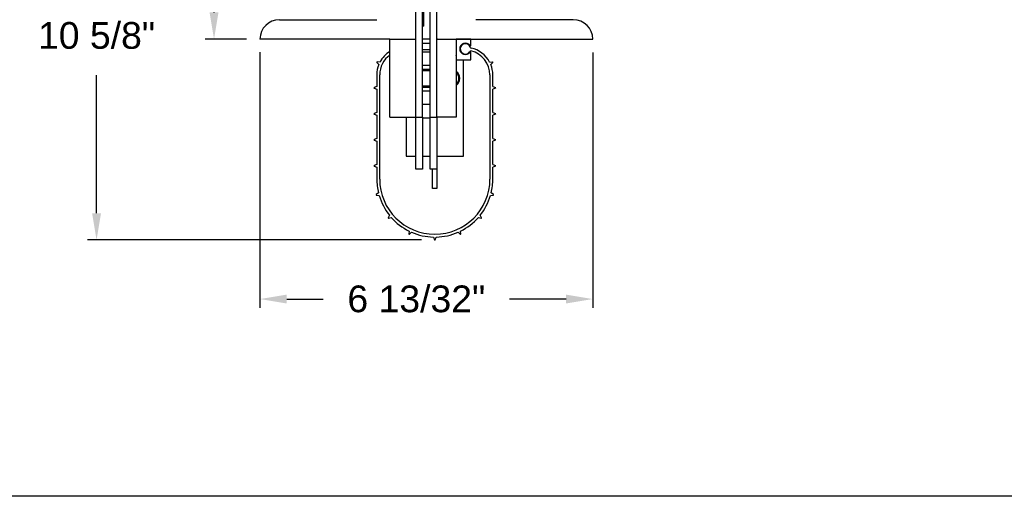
# Model space of a CAD drawing. Header units: inches. Extents: x 144.9 to 238.4, y 214.8 to 247.7.
# Tile 73 of 256: x 148.4 to 151.8, y 234.4 to 236.1. Entities that reach past the tile are written whole.
import ezdxf

# ---------------------------------------------------------------- set-up
doc = ezdxf.new("R2010")
doc.units = ezdxf.units.IN
doc.header["$LTSCALE"] = 0.25
doc.header["$MEASUREMENT"] = 0
doc.layers.add('ANNOTATIONS', color=1, linetype='Continuous')
doc.layers.add('DETAILS', color=4, linetype='Continuous')
doc.styles.add('ARIAL', font='arial.ttf', dxfattribs={"height": 0.09375})
doc.dimstyles.new('STANDARD$0', dxfattribs={"dimtxt": 0.09375, "dimasz": 0.09375, "dimexe": 0.03125, "dimexo": 0.046875, "dimgap": 0.09, "dimtad": 0, "dimtih": 1, "dimtoh": 1, "dimdec": 4, "dimzin": 0, "dimdsep": 46, "dimtxsty": 'ARIAL', "dimcen": 0.09, "dimadec": 0, "dimazin": 0, "dimtfac": 1, "dimtdec": 4, "dimtofl": 0, "dimtmove": 0, "dimatfit": 1, "dimfxl": 1, "dimtolj": 1, "dimtzin": 0, "dimarcsym": 0})

# ---------------------------------------------------------------- blocks, each defined once
blk = doc.blocks.new('*D82')
at = {"layer": 'ANNOTATIONS', "color": 0, "lineweight": -2, "transparency": 16777216}
for p, q in [((149.7142, 237.3258), (148.6101, 237.3258)), ((148.6414, 237.2321), (148.6414, 236.201)), ((148.6414, 235.4398), (148.6414, 235.9241)), ((149.7803, 235.346), (148.6101, 235.346))]:
    blk.add_line(p, q, dxfattribs=at)
at = {"layer": 'ANNOTATIONS', "color": 0, "transparency": 16777216}
for points in [[(148.6257, 237.2321), (148.657, 237.2321), (148.6414, 237.3258)], [(148.6257, 235.4398), (148.657, 235.4398), (148.6414, 235.346)]]:
    blk.add_solid(points, dxfattribs=at)
at = {"layer": 'defpoints', "color": 0, "transparency": 16777216}
for p in [(148.6414, 237.3258), (149.7611, 237.3258), (149.8271, 235.346)]:
    blk.add_point(p, dxfattribs=at)
at = {"layer": 'ANNOTATIONS', "color": 0, "transparency": 16777216, "insert": (148.6414, 236.0626), "char_height": 0.09375, "attachment_point": 5, "style": 'ARIAL'}
blk.add_mtext('\\A1;10 5/8"', dxfattribs=at)
blk = doc.blocks.new('*D83')
at = {"layer": 'ANNOTATIONS', "color": 0, "lineweight": -2, "transparency": 16777216}
for p, q in [((149.7142, 237.3258), (149.0218, 237.3258)), ((149.0531, 237.2321), (149.0531, 236.8248)), ((149.0531, 236.1438), (149.0531, 236.5511)), ((149.1674, 236.0501), (149.0218, 236.0501))]:
    blk.add_line(p, q, dxfattribs=at)
at = {"layer": 'ANNOTATIONS', "color": 0, "transparency": 16777216}
for points in [[(149.0375, 237.2321), (149.0687, 237.2321), (149.0531, 237.3258)], [(149.0375, 236.1438), (149.0687, 236.1438), (149.0531, 236.0501)]]:
    blk.add_solid(points, dxfattribs=at)
at = {"layer": 'defpoints', "color": 0, "transparency": 16777216}
for p in [(149.7611, 237.3258), (149.0531, 236.0501), (149.2143, 236.0501)]:
    blk.add_point(p, dxfattribs=at)
at = {"layer": 'ANNOTATIONS', "color": 0, "transparency": 16777216, "insert": (149.0531, 236.688), "char_height": 0.09375, "attachment_point": 5, "style": 'ARIAL'}
blk.add_mtext('\\A1;7"', dxfattribs=at)
blk = doc.blocks.new('*D84')
at = {"layer": 'ANNOTATIONS', "color": 0, "lineweight": -2, "transparency": 16777216}
for p, q in [((149.2143, 236.0041), (149.2143, 235.1074)), ((150.3807, 236.0032), (150.3807, 235.1074)), ((149.3081, 235.1387), (149.4362, 235.1387)), ((150.287, 235.1387), (150.0886, 235.1387))]:
    blk.add_line(p, q, dxfattribs=at)
at = {"layer": 'ANNOTATIONS', "color": 0, "transparency": 16777216}
for points in [[(149.3081, 235.1543), (149.3081, 235.1231), (149.2143, 235.1387)], [(150.287, 235.1543), (150.287, 235.1231), (150.3807, 235.1387)]]:
    blk.add_solid(points, dxfattribs=at)
at = {"layer": 'defpoints', "color": 0, "transparency": 16777216}
for p in [(149.2143, 236.0509), (150.3807, 236.0501), (150.3807, 235.1387)]:
    blk.add_point(p, dxfattribs=at)
at = {"layer": 'ANNOTATIONS', "color": 0, "transparency": 16777216, "insert": (149.7624, 235.1387), "char_height": 0.09375, "attachment_point": 5, "style": 'ARIAL'}
blk.add_mtext('\\A1;6 13/32"', dxfattribs=at)

msp = doc.modelspace()

# ---------------------------------------------------------------- linework, layer by layer
at = {"layer": 'defpoints'}
msp.add_lwpolyline([(165.56148, 234.44685), (144.92558, 234.44685), (144.92558, 247.18196), (165.56148, 247.18196)], close=True, dxfattribs=at)
at = {"layer": 'DETAILS'}
for p, q in [((149.76107, 235.77672), (149.76107, 237.14359)), ((149.78386, 235.77672), (149.78386, 237.14359)), ((149.81119, 235.77672), (149.81119, 237.14359)), ((149.83397, 235.77672), (149.83397, 237.14359)), ((149.78841, 236.09566), (149.78841, 236.18678)), ((149.28267, 236.11844), (149.62439, 236.11844)), ((150.31238, 236.11844), (149.97066, 236.11844)), ((149.78841, 236.09566), (149.78386, 236.09566)), ((149.66995, 236.05009), (149.21432, 236.05009)), ((149.66995, 235.77672), (149.66995, 236.05009)), ((149.66995, 236.05009), (149.76107, 236.05009)), ((149.76107, 235.77672), (149.76107, 236.05009)), ((149.81119, 236.05009), (149.78386, 236.05009)), ((149.83397, 235.77672), (149.83397, 236.05009)), ((149.83397, 236.05009), (149.90232, 236.05009)), ((149.95199, 236.05009), (149.90232, 236.05009)), ((149.90232, 236.05009), (149.90232, 235.77672)), ((149.90232, 236.05009), (150.38072, 236.05009)), ((149.95381, 236.02862), (149.95381, 236.04827)), ((149.78386, 236.03643), (149.81119, 236.03643)), ((149.81119, 236.01239), (149.78386, 236.01239)), ((149.90255, 236.0346), (149.90255, 235.99269)), ((149.81119, 236.00453), (149.78386, 236.00453)), ((149.90232, 235.97719), (149.95199, 235.97719)), ((149.92736, 235.97651), (149.90232, 235.97651)), ((149.92736, 235.63953), (149.92736, 235.97651)), ((149.95381, 235.97902), (149.95381, 236.00322)), ((149.62402, 235.96861), (149.63086, 235.96091)), ((149.63502, 235.96983), (149.62472, 235.97013)), ((149.78386, 235.95897), (149.81119, 235.95897)), ((149.81119, 235.94316), (149.78386, 235.94316)), ((149.78386, 235.94065), (149.81119, 235.94065)), ((149.81119, 235.93974), (149.78386, 235.93974)), ((150.01926, 235.96983), (150.02956, 235.97013)), ((150.03026, 235.96861), (150.02342, 235.96091)), ((149.62382, 235.9248), (149.62382, 235.88416)), ((149.63384, 235.55932), (149.63384, 235.9248)), ((150.02044, 235.9248), (150.02044, 235.55932)), ((150.03046, 235.88416), (150.03046, 235.9248)), ((149.62382, 235.88416), (149.61436, 235.88007)), ((149.61436, 235.8784), (149.62382, 235.87431)), ((149.62382, 235.87431), (149.62382, 235.79303)), ((149.78386, 235.8856), (149.81119, 235.8856)), ((149.81119, 235.88469), (149.78386, 235.88469)), ((149.78386, 235.88217), (149.81119, 235.88217)), ((150.03046, 235.88416), (150.03992, 235.88007)), ((150.03992, 235.8784), (150.03046, 235.87431)), ((150.03046, 235.79303), (150.03046, 235.87431)), ((149.81119, 235.86784), (149.78386, 235.86784)), ((149.78386, 235.82228), (149.81119, 235.82228)), ((149.62382, 235.79303), (149.61436, 235.78895)), ((149.61436, 235.78727), (149.62382, 235.78319)), ((149.62382, 235.78319), (149.62382, 235.7019)), ((149.66995, 235.77672), (149.76107, 235.77672)), ((149.72645, 235.77672), (149.72645, 235.63953)), ((149.76107, 235.59447), (149.76107, 235.77672)), ((149.76107, 235.77672), (149.78386, 235.77672)), ((149.78386, 235.77672), (149.78386, 235.59447)), ((149.81119, 235.77276), (149.78386, 235.77276)), ((149.81119, 235.77672), (149.83397, 235.77672)), ((149.81119, 235.59447), (149.81119, 235.77672)), ((149.90232, 235.77672), (149.83397, 235.77672)), ((149.83397, 235.77672), (149.83397, 235.59447)), ((150.03046, 235.79303), (150.03992, 235.78895)), ((150.03992, 235.78727), (150.03046, 235.78319)), ((150.03046, 235.7019), (150.03046, 235.78319)), ((149.62382, 235.7019), (149.61436, 235.69782)), ((150.03046, 235.7019), (150.03992, 235.69782)), ((149.61436, 235.69615), (149.62382, 235.69206)), ((149.62382, 235.69206), (149.62382, 235.61078)), ((150.03992, 235.69615), (150.03046, 235.69206)), ((150.03046, 235.61078), (150.03046, 235.69206)), ((149.72645, 235.63953), (149.76107, 235.63953)), ((149.78386, 235.63953), (149.81119, 235.63953)), ((149.78386, 235.63953), (149.81119, 235.63953)), ((149.83397, 235.63953), (149.92736, 235.63953)), ((149.62382, 235.61078), (149.61436, 235.6067)), ((149.61436, 235.60502), (149.62382, 235.60094)), ((149.62382, 235.60094), (149.62382, 235.55908)), ((149.62382, 235.60094), (149.62382, 235.55932)), ((149.78386, 235.59447), (149.76107, 235.59447)), ((149.83397, 235.59447), (149.81119, 235.59447)), ((149.81901, 235.52622), (149.81901, 235.59447)), ((149.83397, 235.59447), (149.83397, 235.52622)), ((150.03046, 235.61078), (150.03992, 235.6067)), ((150.03992, 235.60502), (150.03046, 235.60094)), ((150.03046, 235.5603), (150.03046, 235.60094)), ((150.03046, 235.55932), (150.03046, 235.60094)), ((149.83397, 235.52622), (149.81901, 235.52622)), ((149.62953, 235.51146), (149.62145, 235.50507)), ((149.62189, 235.50345), (149.63208, 235.50195)), ((150.0222, 235.50195), (150.03239, 235.50345)), ((150.03283, 235.50507), (150.02475, 235.51146)), ((149.66827, 235.43243), (149.66365, 235.42323)), ((149.66473, 235.42194), (149.67459, 235.42489)), ((149.97969, 235.42489), (149.98955, 235.42194)), ((149.99063, 235.42323), (149.98601, 235.43243)), ((149.73678, 235.37718), (149.73648, 235.36688)), ((149.738, 235.36618), (149.7457, 235.37302)), ((149.82222, 235.35605), (149.8263, 235.3466)), ((149.82798, 235.3466), (149.83206, 235.35605)), ((149.90858, 235.37302), (149.91628, 235.36618)), ((149.9178, 235.36688), (149.9175, 235.37718))]:
    msp.add_line(p, q, dxfattribs=at)
msp.add_circle((152.51324, 237.07666), 0.98106, dxfattribs=at)
for centre, radius, start, end in [((149.28267, 236.05009), 0.06834, 90, 180), ((150.31238, 236.05009), 0.06834, 0, 90), ((149.8358, 236.05192), 0.00182, 180, 270), ((149.95199, 236.04827), 0.00182, 0, 90), ((149.90072, 236.0346), 0.00182, 0, 28.95502), ((149.93433, 236.01592), 0.01993, 35.71437, 324.28563), ((149.93433, 236.01592), 0.01804, 17.40474, 330.05294), ((149.95312, 236.0051), 0.00364, 76.8282, 150.05294), ((149.95199, 236.02862), 0.00182, 215.71437, 0), ((149.95502, 236.02241), 0.00364, 197.40474, 258.02995), ((149.93433, 235.9248), 0.08611, 0, 76.8282), ((149.93433, 235.9248), 0.09614, 27.93396, 78.02995), ((149.71995, 235.9248), 0.08611, 125.49894, 180), ((149.71995, 235.9248), 0.09614, 121.34179, 152.06604), ((149.90072, 235.99268), 0.00182, 331.04498, 0), ((149.95199, 236.00322), 0.00182, 0, 144.28563), ((149.95199, 235.97902), 0.00182, 270, 0), ((149.6247, 235.96922), 0.000911, 88.36434, 221.63566), ((149.71995, 235.9248), 0.09614, 157.93396, 180), ((149.93433, 235.9248), 0.09614, 0, 22.06604), ((150.02958, 235.96922), 0.000911, 318.36434, 91.63566), ((149.8843, 235.91267), 0.03049, 306.20712, 53.79288), ((149.8843, 235.91267), 0.02798, 310.06962, 49.93038), ((149.8843, 235.91267), 0.02707, 311.71192, 48.28808), ((149.61472, 235.87923), 0.000911, 113.36434, 246.63566), ((150.03956, 235.87923), 0.000911, 293.36434, 66.63566), ((149.61472, 235.78811), 0.000911, 113.36434, 246.63566), ((150.03956, 235.78811), 0.000911, 293.36434, 66.63566), ((149.61472, 235.69698), 0.000911, 113.36434, 246.63566), ((150.03956, 235.69698), 0.000911, 293.36434, 66.63566), ((149.61472, 235.60586), 0.000911, 113.36434, 246.63566), ((149.61472, 235.60586), 0.000911, 113.36434, 246.63566), ((150.03956, 235.60586), 0.000911, 293.36434, 66.63566), ((150.03956, 235.60586), 0.000911, 293.36434, 66.63566), ((149.82714, 235.55932), 0.20332, 180, 193.61321), ((149.82714, 235.55932), 0.1933, 180, 0), ((149.82714, 235.55932), 0.20332, 346.38679, 0), ((149.62202, 235.50435), 0.000911, 128.36434, 261.63566), ((149.82714, 235.55932), 0.20332, 196.38679, 218.61321), ((149.82714, 235.55932), 0.20332, 321.38679, 343.61321), ((150.03226, 235.50435), 0.000911, 278.36434, 51.63566), ((149.66447, 235.42282), 0.000911, 153.36434, 286.63566), ((149.82714, 235.55932), 0.20332, 221.38679, 243.61321), ((149.82714, 235.55932), 0.20332, 296.38679, 318.61321), ((149.98981, 235.42282), 0.000911, 253.36434, 26.63566), ((149.73739, 235.36686), 0.000911, 178.36434, 311.63566), ((149.82714, 235.55932), 0.20332, 246.38679, 268.61321), ((149.82714, 235.55932), 0.20332, 271.38679, 293.61321), ((149.91689, 235.36686), 0.000911, 228.36434, 1.63566), ((149.82714, 235.34696), 0.000911, 203.36434, 336.63566)]:
    msp.add_arc(centre, radius, start, end, dxfattribs=at)

# ---------------------------------------------------------------- dimensions: what is measured, and where the dimension line sits
at = {"layer": 'ANNOTATIONS'}
for base, p1, p2, text, picture, middle in [((148.64136, 237.32584), (149.82714, 235.34605), (149.76107, 237.32584), '10 5/8"', '*D82', (148.64136, 236.06257)), ((149.05309, 236.05009), (149.76107, 237.32584), (149.21432, 236.05009), '7"', '*D83', (149.05309, 236.68797))]:
    dim = msp.add_linear_dim(base=base, p1=p1, p2=p2, angle=90, text=text, dimstyle='STANDARD$0', override={"dimpost": ''}, dxfattribs=at)
    dim.commit()
    dim.dimension.update_dxf_attribs({"geometry": picture, "text_midpoint": middle, "dimtype": 160})
dim = msp.add_linear_dim(base=(150.38072, 235.13868), p1=(149.21433, 236.05094), p2=(150.38072, 236.05009), text='6 13/32"', dimstyle='STANDARD$0', dxfattribs=at)
dim.commit()
dim.dimension.update_dxf_attribs({"geometry": '*D84', "text_midpoint": (149.76242, 235.13868), "dimtype": 160})

doc.saveas('drawing.dxf')
